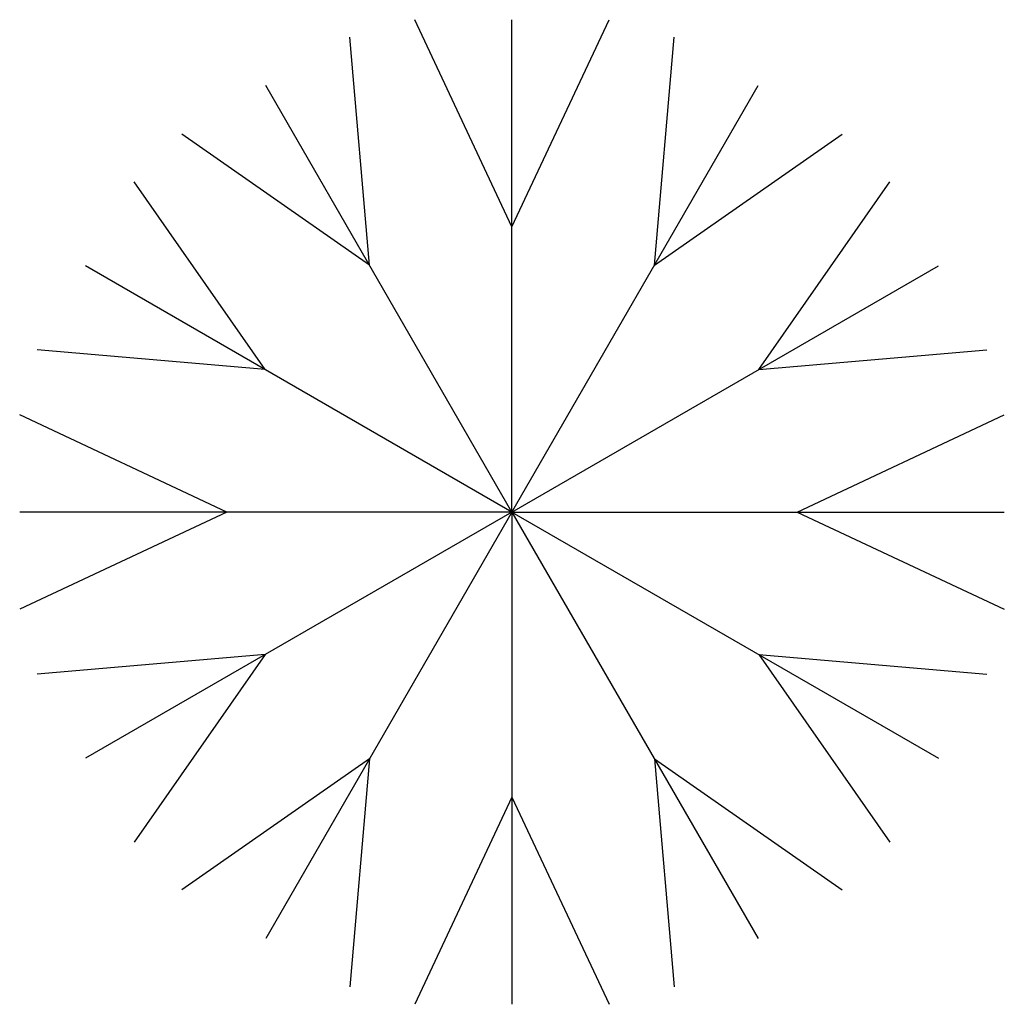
# Model space of a CAD drawing. Extents: x 1.65 to 2.634, y 6.101 to 7.084.
import ezdxf

# ---------------------------------------------------------------- set-up
doc = ezdxf.new("R2010")
doc.units = 0
doc.header["$MEASUREMENT"] = 0
doc.layers.get('0').update_dxf_attribs({"color": 1, "linetype": 'CONTINUOUS'})

# ---------------------------------------------------------------- blocks, each defined once
blk = doc.blocks.new('ARBOL04')
for p, q in [((0, 0.28464), (-0.09704, 0.49166)), ((0, 0.28464), (0.09704, 0.49166)), ((0, 0), (0, 0.49166)), ((-0.14232, 0.24651), (-0.16179, 0.47431)), ((0.14232, 0.24651), (0.16179, 0.47431)), ((0, 0), (-0.24583, 0.42579)), ((0, 0), (0.24583, 0.42579)), ((-0.14232, 0.24651), (-0.32987, 0.37727)), ((0.14232, 0.24651), (0.32987, 0.37727)), ((-0.24651, 0.14232), (-0.37727, 0.32987)), ((0.24651, 0.14232), (0.37727, 0.32987)), ((0, 0), (-0.42579, 0.24583)), ((0, 0), (0.42579, 0.24583)), ((-0.24651, 0.14232), (-0.47431, 0.16179)), ((0.24651, 0.14232), (0.47431, 0.16179)), ((-0.28464, 0), (-0.49166, 0.09704)), ((0.28464, 0), (0.49166, 0.09704)), ((0, 0), (-0.49166, 0)), ((-0.28464, 0), (-0.49166, -0.09704)), ((0, 0), (-0.42579, -0.24583)), ((0, 0), (-0.24583, -0.42579)), ((0, 0), (0.49166, 0)), ((0, 0), (0.42579, -0.24583)), ((0, 0), (0.24583, -0.42579)), ((0, 0), (0, -0.49166)), ((0.28464, 0), (0.49166, -0.09704)), ((-0.24651, -0.14232), (-0.47431, -0.16179)), ((-0.24651, -0.14232), (-0.37727, -0.32987)), ((0.24651, -0.14232), (0.37727, -0.32987)), ((0.24651, -0.14232), (0.47431, -0.16179)), ((-0.14232, -0.24651), (-0.32987, -0.37727)), ((-0.14232, -0.24651), (-0.16179, -0.47431)), ((0.14232, -0.24651), (0.16179, -0.47431)), ((0.14232, -0.24651), (0.32987, -0.37727)), ((0, -0.28464), (-0.09704, -0.49166)), ((0, -0.28464), (0.09704, -0.49166))]:
    blk.add_line(p, q)

msp = doc.modelspace()

# ---------------------------------------------------------------- block references
msp.add_blockref('ARBOL04', (2.14187, 6.59235))

doc.saveas('drawing.dxf')
